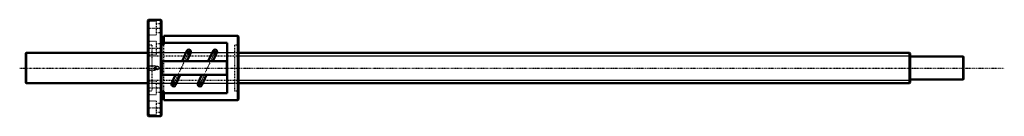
# Model space of a CAD drawing. Header units: millimetres. Extents: x -168 to 1124, y -63 to 63.
import ezdxf

# ---------------------------------------------------------------- set-up
doc = ezdxf.new("R2010")
doc.units = ezdxf.units.MM
doc.linetypes.add('Center', pattern=[1.5, 0.45, -0.5, 0.05, -0.5])
doc.linetypes.add('Dashed', pattern=[2, 1, -1])
for name, color, linetype, lineweight in [('2d ConnectionPoints', 7, 'Continuous', 50), ('AM_0', 7, 'Continuous', 50), ('AM_4', 3, 'Continuous', 25), ('AM_5', 3, 'Continuous', 25), ('AM_7', 7, 'Center', 25), ('AM_9', 6, 'Dashed', 25)]:
    doc.layers.add(name, color=color, linetype=linetype, lineweight=lineweight)

# ---------------------------------------------------------------- blocks, each defined once
blk = doc.blocks.new('1_BNF_4012_5RR_nut_0_in_BNF4012_5RRG1_1230LC5A_00__0')
at = {"layer": 'AM_0'}
for p, q in [((1, 63), (0, 62)), ((0, 62), (0, -62)), ((17, 63), (1, 63)), ((1, 63), (1, -63)), ((18, 62), (17, 63)), ((17, 63), (17, -63)), ((18, 62), (18, -62)), ((21, 40.4), (18, 40.4)), ((21, 42), (21, 30.9)), ((118, 42), (21, 42)), ((119, 41), (118, 42)), ((118, 42), (118, -42)), ((119, 41), (119, -41)), ((21, 30.9), (18, 30.9)), ((104, 33), (21, 33)), ((104, -33), (104, 33)), ((51.2, 22.5), (44.9, 9)), ((51.1, 9), (56.3, 20.1)), ((85.6, 22.5), (79.3, 9)), ((85.5, 9), (90.7, 20.1)), ((18.5, 8.2), (18.5, -8.2)), ((102.7, 9), (19.3, 9)), ((103.5, -8.2), (103.5, 8.2)), ((19.3, -9), (102.7, -9)), ((36.5, -9), (31.3, -20.1)), ((36.4, -22.5), (42.7, -9)), ((70.9, -9), (65.7, -20.1)), ((70.8, -22.5), (77.1, -9)), ((18, -30.9), (21, -30.9)), ((21, -30.9), (21, -42)), ((21, -33), (104, -33)), ((18, -40.4), (21, -40.4)), ((21, -42), (118, -42)), ((118, -42), (119, -41)), ((0, -62), (1, -63)), ((1, -63), (17, -63)), ((17, -63), (18, -62))]:
    blk.add_line(p, q, dxfattribs=at)
for centre, radius, start, end in [((53.7, 21.3), 2.8, 335, 155), ((88.1, 21.3), 2.8, 335, 155), ((19.3, 8.2), 0.8, 90, 180), ((102.7, 8.2), 0.8, 0, 90), ((19.3, -8.2), 0.8, 180, 270), ((102.7, -8.2), 0.8, 270, 360), ((33.9, -21.3), 2.8, 155, 335), ((68.3, -21.3), 2.8, 155, 335)]:
    blk.add_arc(centre, radius, start, end, dxfattribs=at)
at = {"layer": 'AM_4'}
for p, q in [((55.1, 17.6), (50, 19.9)), ((89.5, 17.6), (84.4, 19.9)), ((37.6, -19.9), (32.5, -17.6)), ((72, -19.9), (66.9, -17.6))]:
    blk.add_line(p, q, dxfattribs=at)
at = {"layer": 'AM_5', "linetype": 'Dashed'}
for p, q in [((0, 3), (9, 3)), ((10, 2.5), (9, 3)), ((9, 3), (9, -3)), ((0, -3), (9, -3)), ((10, -2.5), (9, -3))]:
    blk.add_line(p, q, dxfattribs=at)
at = {"layer": 'AM_7'}
for p, q in [((-0.9, 52), (18.9, 52)), ((-0.9, 26), (18.9, 26)), ((54.7, 23.4), (32.9, -23.4)), ((48.8, 20.5), (56.3, 17)), ((50.8, 21.3), (56.7, 21.3)), ((53.7, 18.4), (53.7, 24.2)), ((89.1, 23.4), (67.3, -23.4)), ((83.2, 20.5), (90.7, 17)), ((85.2, 21.3), (91.1, 21.3)), ((88.1, 18.4), (88.1, 24.2)), ((30.9, -21.3), (36.8, -21.3)), ((31.3, -17), (38.8, -20.5)), ((33.9, -24.2), (33.9, -18.4)), ((65.3, -21.3), (71.2, -21.3)), ((65.7, -17), (73.2, -20.5)), ((68.3, -24.2), (68.3, -18.4)), ((-0.9, -26), (18.9, -26)), ((-0.9, -52), (18.9, -52))]:
    blk.add_line(p, q, dxfattribs=at)
at = {"layer": 'AM_9'}
for p, q in [((11, 60.8), (0, 60.8)), ((11, 60.8), (11, 43.3)), ((18, 57.5), (11, 57.5)), ((0, 43.3), (11, 43.3)), ((11, 46.5), (18, 46.5)), ((11, 34.8), (0, 34.8)), ((5.4, 30), (0, 30)), ((5.4, 30), (5.4, -30)), ((11, 34.8), (11, 17.2)), ((18, 31.5), (11, 31.5)), ((21, -30.9), (21, 30.9)), ((119, 30), (113.6, 30)), ((113.6, 30), (113.6, -30)), ((0, 17.2), (11, 17.2)), ((113.6, 20), (5.4, 20)), ((11, 20.5), (18, 20.5)), ((0.5, 2.5), (0, 3)), ((10, 2.5), (0.5, 2.5)), ((0.5, 2.5), (0.5, -2.5)), ((11.2, 1.8), (10, 2.5)), ((10, 2.5), (10, -2.5)), ((0, -3), (0.5, -2.5)), ((0.5, -2.5), (10, -2.5)), ((10, -2.5), (11.2, -1.8)), ((11, -17.2), (0, -17.2)), ((5.4, -20), (113.6, -20)), ((11, -17.2), (11, -34.8)), ((18, -20.5), (11, -20.5)), ((0, -30), (5.4, -30)), ((0, -34.8), (11, -34.8)), ((11, -31.5), (18, -31.5)), ((113.6, -30), (119, -30)), ((11, -43.3), (0, -43.3)), ((11, -43.3), (11, -60.8)), ((18, -46.5), (11, -46.5)), ((0, -60.8), (11, -60.8)), ((11, -57.5), (18, -57.5))]:
    blk.add_line(p, q, dxfattribs=at)
for points in [[(10.3, 0), (10.5, 0.7), (10.8, 1.4), (11.4, 1.9), (12.1, 2.2), (12.9, 2.2), (13.6, 2), (14.2, 1.6), (14.6, 1), (14.8, 0.3), (14.8, -0.5), (14.5, -1.2), (14, -1.8), (13.3, -2.1), (12.6, -2.2), (11.9, -2.1), (11.2, -1.8), (10.7, -1.2), (10.4, -0.5), (10.3, 0)], [(11.2, 1.8), (11.2, 1.7), (11.1, 1.7)]]:
    blk.add_lwpolyline(points, dxfattribs=at)
for centre, radius, start, end in [((53.7, 21.3), 2.8, 155, 335), ((88.1, 21.3), 2.8, 155, 335), ((12.6, 0), 2.25, 159.7852, 181.2526), ((12.6, 0), 2.25, 132.1656, 138.4752), ((12.6, 0), 2.25, 222.5858, 227.8344), ((33.9, -21.3), 2.8, 335, 155), ((68.3, -21.3), 2.8, 335, 155)]:
    blk.add_arc(centre, radius, start, end, dxfattribs=at)
blk = doc.blocks.new('2_BNF4012_5RRG1_1230LC5A_00__shaft_0_in_BNF4012_5RRG1_1230LC5A_00__0')
at = {"layer": 'AM_0'}
for p, q in [((-159.5, 20), (-160, 19.5)), ((-160, 19.5), (-160, -19.5)), ((0, 20), (-159.5, 20)), ((-159.5, 20), (-159.5, -20)), ((999, 20), (119, 20)), ((1000, 19), (999, 20)), ((999, 20), (999, -20)), ((1000, 19), (1000, -19)), ((1069.5, 15.15), (1000, 15.15)), ((1070, 14.65), (1069.5, 15.15)), ((1069.5, 15.15), (1069.5, -15.15)), ((1070, 14.65), (1070, -14.65)), ((-160, -19.5), (-159.5, -20)), ((-159.5, -20), (0, -20)), ((119, -20), (999, -20)), ((999, -20), (1000, -19)), ((1000, -15.15), (1069.5, -15.15)), ((1069.5, -15.15), (1070, -14.65))]:
    blk.add_line(p, q, dxfattribs=at)
at = {"layer": 'AM_5', "linetype": 'Dashed'}
for p, q in [((0, 16), (119, 16)), ((0, -16), (119, -16))]:
    blk.add_line(p, q, dxfattribs=at)
at = {"layer": 'AM_5'}
for p, q in [((119, 16), (1000, 16)), ((119, -16), (1000, -16))]:
    blk.add_line(p, q, dxfattribs=at)
at = {"layer": 'AM_7'}
blk.add_line((-168, 0), (1123.5, 0), dxfattribs=at)
at = {"layer": 'AM_9'}
for p, q in [((119, 20), (0, 20)), ((0, -20), (119, -20))]:
    blk.add_line(p, q, dxfattribs=at)

msp = doc.modelspace()

# ---------------------------------------------------------------- linework, layer by layer
at = {"layer": '2d ConnectionPoints'}
msp.add_point((0, 0), dxfattribs=at)
msp.add_point((0, 0), dxfattribs=at)

# ---------------------------------------------------------------- block references
for name in ['1_BNF_4012_5RR_nut_0_in_BNF4012_5RRG1_1230LC5A_00__0', '2_BNF4012_5RRG1_1230LC5A_00__shaft_0_in_BNF4012_5RRG1_1230LC5A_00__0']:
    msp.add_blockref(name, (0, 0))

doc.saveas('drawing.dxf')
